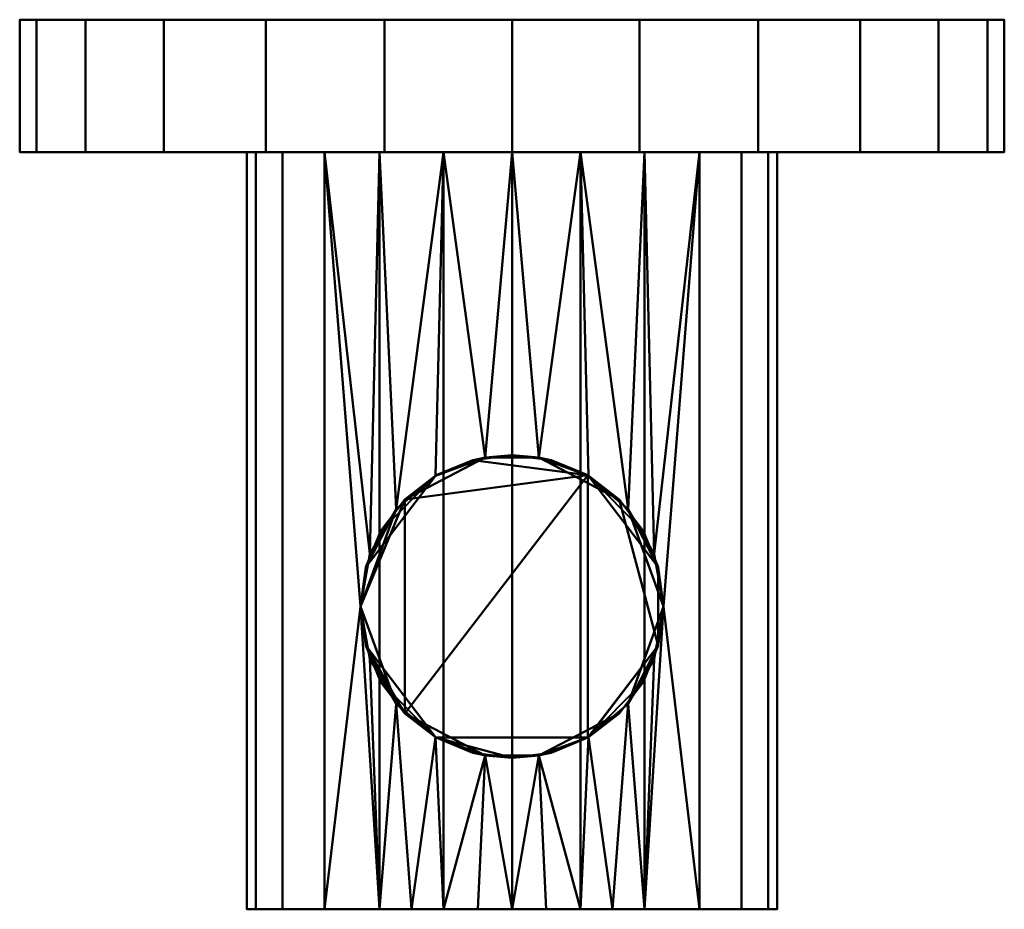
# Model space of a CAD drawing. Header units: millimetres. Extents: x -26 to 26, y -47 to 0.
import ezdxf

# ---------------------------------------------------------------- set-up
doc = ezdxf.new("R2010")
doc.units = ezdxf.units.MM
doc.layers.add('A-GENM', color=13, linetype='Continuous', lineweight=30)

# ---------------------------------------------------------------- blocks, each defined once
blk = doc.blocks.new('FFAS9140-000500BT0_INITIAL - FFAS9140-000500BT0_INITIAL-3510-View 1')
at = {"layer": 'A-GENM', "lineweight": 40}
mesh = blk.add_polyface(dxfattribs=at)
corners = [(-26, 0), (-25.114, 0, 6.729), (-22.517, 0, 13), (-18.385, 0, 18.385), (-13, 0, 22.517), (-6.729, 0, 25.114), (0, 0, 26), (6.729, 0, 25.114), (13, 0, 22.517), (18.385, 0, 18.385), (22.517, 0, 13), (25.114, 0, 6.729), (26, 0), (25.114, 0, -6.729), (22.517, 0, -13), (18.385, 0, -18.385), (13, 0, -22.517), (6.729, 0, -25.114), (0, 0, -26), (-6.729, 0, -25.114), (-13, 0, -22.517), (-18.385, 0, -18.385), (-22.517, 0, -13), (-25.114, 0, -6.729)]
mesh.append_faces([[corners[k] for k in face] for face in [(3, 1, 2), (15, 13, 14)]], dxfattribs={"vtx0": -1})
mesh.append_faces([[corners[k] for k in face] for face in [(22, 13, 17)]], dxfattribs={"vtx0": -1, "vtx1": -1, "vtx2": -1})
mesh.append_faces([[corners[k] for k in face] for face in [(8, 22, 1, 5), (22, 8, 11, 13)]], dxfattribs={"vtx0": -1, "vtx1": -1, "vtx2": -1, "vtx3": -1})
mesh.append_faces([[corners[k] for k in face] for face in [(0, 1, 22, 23)]], dxfattribs={"vtx1": -1})
mesh.append_faces([[corners[k] for k in face] for face in [(16, 17, 13, 15)]], dxfattribs={"vtx1": -1, "vtx2": -1})
mesh.append_faces([[corners[k] for k in face] for face in [(6, 7, 8, 5), (9, 10, 11, 8), (18, 19, 20, 17), (11, 12, 13)]], dxfattribs={"vtx2": -1})
mesh.append_faces([[corners[k] for k in face] for face in [(3, 4, 5, 1), (20, 21, 22, 17)]], dxfattribs={"vtx2": -1, "vtx3": -1})
mesh = blk.add_polyface(dxfattribs=at)
corners = [(26, -7), (25.114, -7, -6.729), (22.517, -7, -13), (18.385, -7, -18.385), (13, -7, -22.517), (6.729, -7, -25.114), (0, -7, -26), (-6.729, -7, -25.114), (-13, -7, -22.517), (-18.385, -7, -18.385), (-22.517, -7, -13), (-25.114, -7, -6.729), (-26, -7), (-26, 0), (-25.114, 0, -6.729), (-22.517, 0, -13), (-18.385, 0, -18.385), (-13, 0, -22.517), (-6.729, 0, -25.114), (0, 0, -26), (6.729, 0, -25.114), (13, 0, -22.517), (18.385, 0, -18.385), (22.517, 0, -13), (25.114, 0, -6.729), (26, 0)]
mesh.append_faces([[corners[k] for k in face] for face in [(13, 14, 11, 12), (0, 1, 24, 25)]], dxfattribs={"vtx1": -1})
mesh.append_faces([[corners[k] for k in face] for face in [(14, 15, 10, 11), (16, 17, 8, 9), (15, 16, 9, 10), (17, 18, 7, 8), (6, 7, 18, 19), (19, 20, 5, 6), (20, 21, 4, 5), (22, 23, 2, 3), (21, 22, 3, 4), (23, 24, 1, 2)]], dxfattribs={"vtx1": -1, "vtx3": -1})
mesh = blk.add_polyface(dxfattribs=at)
corners = [(-26, -7), (-25.114, -7, 6.729), (-22.517, -7, 13), (-18.385, -7, 18.385), (-13, -7, 22.517), (-6.729, -7, 25.114), (0, -7, 26), (6.729, -7, 25.114), (13, -7, 22.517), (18.385, -7, 18.385), (22.517, -7, 13), (25.114, -7, 6.729), (26, -7), (26, 0), (25.114, 0, 6.729), (22.517, 0, 13), (18.385, 0, 18.385), (13, 0, 22.517), (6.729, 0, 25.114), (0, 0, 26), (-6.729, 0, 25.114), (-13, 0, 22.517), (-18.385, 0, 18.385), (-22.517, 0, 13), (-25.114, 0, 6.729), (-26, 0)]
mesh.append_faces([[corners[k] for k in face] for face in [(13, 14, 11, 12), (0, 1, 24, 25)]], dxfattribs={"vtx1": -1})
mesh.append_faces([[corners[k] for k in face] for face in [(14, 15, 10, 11), (16, 17, 8, 9), (15, 16, 9, 10), (17, 18, 7, 8), (6, 7, 18, 19), (19, 20, 5, 6), (20, 21, 4, 5), (22, 23, 2, 3), (21, 22, 3, 4), (23, 24, 1, 2)]], dxfattribs={"vtx1": -1, "vtx3": -1})
mesh = blk.add_polyface(dxfattribs=at)
corners = [(-26, -7), (-25.114, -7, -6.729), (-22.517, -7, -13), (-18.385, -7, -18.385), (-13, -7, -22.517), (-6.729, -7, -25.114), (0, -7, -26), (6.729, -7, -25.114), (13, -7, -22.517), (18.385, -7, -18.385), (22.517, -7, -13), (25.114, -7, -6.729), (26, -7), (25.114, -7, 6.729), (22.517, -7, 13), (18.385, -7, 18.385), (13, -7, 22.517), (6.729, -7, 25.114), (0, -7, 26), (-6.729, -7, 25.114), (-13, -7, 22.517), (-18.385, -7, 18.385), (-22.517, -7, 13), (-25.114, -7, 6.729)]
mesh.append_faces([[corners[k] for k in face] for face in [(11, 9, 10), (23, 21, 22)]], dxfattribs={"vtx0": -1})
mesh.append_faces([[corners[k] for k in face] for face in [(23, 4, 7, 11), (23, 11, 16, 19)]], dxfattribs={"vtx0": -1, "vtx1": -1, "vtx2": -1, "vtx3": -1})
mesh.append_faces([[corners[k] for k in face] for face in [(11, 7, 8, 9)]], dxfattribs={"vtx0": -1, "vtx3": -1})
mesh.append_faces([[corners[k] for k in face] for face in [(0, 1, 2, 23)]], dxfattribs={"vtx2": -1})
mesh.append_faces([[corners[k] for k in face] for face in [(2, 3, 4, 23), (11, 12, 13, 16), (19, 20, 21, 23)]], dxfattribs={"vtx2": -1, "vtx3": -1})
mesh.append_faces([[corners[k] for k in face] for face in [(4, 5, 6, 7), (13, 14, 15, 16), (16, 17, 18, 19)]], dxfattribs={"vtx3": -1})
mesh = blk.add_polyface(dxfattribs=at)
corners = [(14, -7), (13.523, -7, -3.623), (12.124, -7, -7), (9.899, -7, -9.899), (7, -7, -12.124), (3.623, -7, -13.523), (0, -7, -14), (-3.623, -7, -13.523), (-7, -7, -12.124), (-9.899, -7, -9.899), (-12.124, -7, -7), (-13.523, -7, -3.623), (-14, -7), (-13.523, -7, 3.623), (-12.124, -7, 7), (-9.899, -7, 9.899), (-7, -7, 12.124), (-3.623, -7, 13.523), (0, -7, 14), (3.623, -7, 13.523), (7, -7, 12.124), (9.899, -7, 9.899), (12.124, -7, 7), (13.523, -7, 3.623)]
mesh.append_faces([[corners[k] for k in face] for face in [(4, 2, 3), (23, 21, 22)]], dxfattribs={"vtx0": -1})
mesh.append_faces([[corners[k] for k in face] for face in [(11, 4, 7, 10)]], dxfattribs={"vtx0": -1, "vtx1": -1, "vtx2": -1})
mesh.append_faces([[corners[k] for k in face] for face in [(13, 18, 19), (13, 0, 1)]], dxfattribs={"vtx0": -1, "vtx2": -1})
mesh.append_faces([[corners[k] for k in face] for face in [(19, 23, 0, 13)]], dxfattribs={"vtx0": -1, "vtx2": -1, "vtx3": -1})
mesh.append_faces([[corners[k] for k in face] for face in [(17, 18, 15, 16)]], dxfattribs={"vtx1": -1})
mesh.append_faces([[corners[k] for k in face] for face in [(11, 12, 2, 4)]], dxfattribs={"vtx1": -1, "vtx2": -1, "vtx3": -1})
mesh.append_faces([[corners[k] for k in face] for face in [(1, 2, 12, 13)]], dxfattribs={"vtx1": -1, "vtx3": -1})
mesh.append_faces([[corners[k] for k in face] for face in [(13, 14, 15, 18), (19, 20, 21, 23)]], dxfattribs={"vtx2": -1, "vtx3": -1})
mesh.append_faces([[corners[k] for k in face] for face in [(7, 8, 9, 10), (4, 5, 6, 7)]], dxfattribs={"vtx3": -1})
mesh = blk.add_polyface(dxfattribs=at)
corners = [(14, -7), (13.523, -7, 3.623), (12.124, -7, 7), (9.899, -7, 9.899), (7, -7, 12.124), (3.623, -7, 13.523), (0, -7, 14), (-3.623, -7, 13.523), (-7, -7, 12.124), (-9.899, -7, 9.899), (-12.124, -7, 7), (-13.523, -7, 3.623), (-14, -7), (-14, -47), (-13.523, -47, 3.623), (-12.124, -47, 7), (-9.899, -47, 9.899), (-7, -47, 12.124), (-3.623, -47, 13.523), (0, -47, 14), (3.623, -47, 13.523), (7, -47, 12.124), (9.899, -47, 9.899), (12.124, -47, 7), (13.523, -47, 3.623), (14, -47)]
mesh.append_faces([[corners[k] for k in face] for face in [(1, 24, 25, 0)]], dxfattribs={"vtx0": -1})
mesh.append_faces([[corners[k] for k in face] for face in [(8, 17, 18, 7), (7, 18, 19, 6), (5, 20, 21, 4), (4, 21, 22, 3), (2, 23, 24, 1), (3, 22, 23, 2), (20, 5, 6, 19)]], dxfattribs={"vtx0": -1, "vtx2": -1})
mesh.append_faces([[corners[k] for k in face] for face in [(13, 14, 11, 12)]], dxfattribs={"vtx1": -1})
mesh.append_faces([[corners[k] for k in face] for face in [(14, 15, 10, 11), (8, 9, 16, 17), (9, 10, 15, 16)]], dxfattribs={"vtx1": -1, "vtx3": -1})
mesh = blk.add_polyface(dxfattribs=at)
corners = [(-14, -7), (-13.523, -7, -3.623), (-12.124, -7, -7), (-9.899, -7, -9.899), (-7, -7, -12.124), (-3.623, -7, -13.523), (0, -7, -14), (3.623, -7, -13.523), (7, -7, -12.124), (9.899, -7, -9.899), (12.124, -7, -7), (13.523, -7, -3.623), (14, -7), (14, -47), (13.523, -47, -3.623), (12.124, -47, -7), (9.899, -47, -9.899), (7, -47, -12.124), (3.623, -47, -13.523), (0, -47, -14), (-3.623, -47, -13.523), (-7, -47, -12.124), (-9.899, -47, -9.899), (-12.124, -47, -7), (-13.523, -47, -3.623), (-14, -47), (-8, -31, -11.489), (-7.502, -33.777, -11.82), (-6.125, -36.146, -12.589), (-4.042, -37.904, -13.404), (-1.419, -38.873, -13.928), (1.421, -38.873, -13.928), (4.043, -37.903, -13.403), (6.127, -36.144, -12.588), (7.503, -33.777, -11.82), (8, -31, -11.489), (7.503, -28.223, -11.82), (6.127, -25.856, -12.588), (4.043, -24.097, -13.403), (1.421, -23.127, -13.928), (-1.419, -23.127, -13.928), (-4.042, -24.096, -13.404), (-6.125, -25.854, -12.589), (-7.502, -28.223, -11.82), (5.312, -47, -12.824), (1.812, -47, -13.761), (-1.812, -47, -13.761), (-5.312, -47, -12.824), (0.001, -38.873, -13.928)]
mesh.append_faces([[corners[k] for k in face] for face in [(1, 24, 25, 0)]], dxfattribs={"vtx0": -1})
mesh.append_faces([[corners[k] for k in face] for face in [(35, 17, 34), (29, 47, 28), (33, 44, 32), (7, 39, 6), (31, 19, 48), (20, 30, 46), (6, 40, 5), (4, 43, 3), (43, 4, 42)]], dxfattribs={"vtx0": -1, "vtx1": -1})
mesh.append_faces([[corners[k] for k in face] for face in [(35, 9, 16), (3, 26, 22)]], dxfattribs={"vtx0": -1, "vtx1": -1, "vtx2": -1})
mesh.append_faces([[corners[k] for k in face] for face in [(10, 15, 16, 9), (11, 14, 15, 10), (35, 16, 17), (31, 45, 19), (31, 18, 45), (17, 33, 34), (33, 17, 44), (30, 19, 46), (37, 7, 8), (7, 38, 39), (19, 30, 48), (36, 8, 9), (29, 20, 47), (21, 27, 28), (3, 22, 23, 2), (2, 23, 24, 1), (21, 26, 27), (26, 21, 22), (6, 39, 40), (5, 40, 41), (42, 4, 5)]], dxfattribs={"vtx0": -1, "vtx2": -1})
mesh.append_faces([[corners[k] for k in face] for face in [(44, 18, 32), (31, 32, 18), (35, 36, 9), (37, 38, 7), (36, 37, 8), (47, 21, 28), (29, 30, 20), (41, 42, 5), (43, 26, 3)]], dxfattribs={"vtx1": -1, "vtx2": -1})
mesh.append_faces([[corners[k] for k in face] for face in [(12, 13, 14, 11)]], dxfattribs={"vtx2": -1})
mesh = blk.add_polyface(dxfattribs=at)
corners = [(-8, -31, -27.5), (-7.727, -28.929, -27.5), (-6.928, -27, -27.5), (-5.657, -25.343, -27.5), (-4, -24.072, -27.5), (-2.071, -23.273, -27.5), (0, -23, -27.5), (2.071, -23.273, -27.5), (4, -24.072, -27.5), (5.657, -25.343, -27.5), (6.928, -27, -27.5), (7.727, -28.929, -27.5), (8, -31, -27.5), (7.727, -33.071, -27.5), (6.928, -35, -27.5), (5.657, -36.657, -27.5), (4, -37.928, -27.5), (2.071, -38.727, -27.5), (0, -39, -27.5), (-2.071, -38.727, -27.5), (-4, -37.928, -27.5), (-5.657, -36.657, -27.5), (-6.928, -35, -27.5), (-7.727, -33.071, -27.5)]
mesh.append_faces([[corners[k] for k in face] for face in [(23, 21, 22), (20, 18, 19), (13, 11, 12)]], dxfattribs={"vtx0": -1})
mesh.append_faces([[corners[k] for k in face] for face in [(8, 21, 3)]], dxfattribs={"vtx0": -1, "vtx1": -1, "vtx2": -1})
mesh.append_faces([[corners[k] for k in face] for face in [(8, 16, 20, 21)]], dxfattribs={"vtx0": -1, "vtx1": -1, "vtx3": -1})
mesh.append_faces([[corners[k] for k in face] for face in [(16, 8, 9, 13)]], dxfattribs={"vtx0": -1, "vtx2": -1, "vtx3": -1})
mesh.append_faces([[corners[k] for k in face] for face in [(13, 9, 10, 11)]], dxfattribs={"vtx0": -1, "vtx3": -1})
mesh.append_faces([[corners[k] for k in face] for face in [(23, 0, 3, 21)]], dxfattribs={"vtx1": -1, "vtx2": -1, "vtx3": -1})
mesh.append_faces([[corners[k] for k in face] for face in [(6, 7, 8, 5), (1, 2, 3, 0)]], dxfattribs={"vtx2": -1})
mesh.append_faces([[corners[k] for k in face] for face in [(3, 4, 5, 8), (16, 17, 18, 20)]], dxfattribs={"vtx2": -1, "vtx3": -1})
mesh.append_faces([[corners[k] for k in face] for face in [(13, 14, 15, 16)]], dxfattribs={"vtx3": -1})
mesh = blk.add_polyface(dxfattribs=at)
corners = [(8, -31, -27.5), (7.727, -28.929, -27.5), (6.928, -27, -27.5), (5.657, -25.343, -27.5), (4, -24.072, -27.5), (2.071, -23.273, -27.5), (0, -23, -27.5), (-2.071, -23.273, -27.5), (-4, -24.072, -27.5), (-5.657, -25.343, -27.5), (-6.928, -27, -27.5), (-7.727, -28.929, -27.5), (-8, -31, -27.5), (-8, -31, -11.489), (-7.502, -28.223, -11.82), (-6.125, -25.854, -12.589), (-4.042, -24.096, -13.404), (-1.419, -23.127, -13.928), (1.421, -23.127, -13.928), (4.043, -24.097, -13.403), (6.127, -25.856, -12.588), (7.503, -28.223, -11.82), (8, -31, -11.489)]
mesh.append_faces([[corners[k] for k in face] for face in [(0, 21, 22), (14, 12, 13)]], dxfattribs={"vtx0": -1})
mesh.append_faces([[corners[k] for k in face] for face in [(7, 17, 6), (8, 17, 7), (17, 9, 16), (16, 11, 15), (12, 15, 11)]], dxfattribs={"vtx0": -1, "vtx1": -1})
mesh.append_faces([[corners[k] for k in face] for face in [(20, 0, 1), (19, 2, 3), (0, 20, 21), (3, 18, 19), (18, 5, 6), (18, 4, 5), (16, 9, 10), (16, 10, 11), (12, 14, 15), (6, 17, 18)]], dxfattribs={"vtx0": -1, "vtx2": -1})
mesh.append_faces([[corners[k] for k in face] for face in [(1, 2, 19), (3, 4, 18), (19, 20, 1), (8, 9, 17)]], dxfattribs={"vtx1": -1, "vtx2": -1})
mesh = blk.add_polyface(dxfattribs=at)
corners = [(-8, -31, -27.5), (-7.727, -33.071, -27.5), (-6.928, -35, -27.5), (-5.657, -36.657, -27.5), (-4, -37.928, -27.5), (-2.071, -38.727, -27.5), (0, -39, -27.5), (2.071, -38.727, -27.5), (4, -37.928, -27.5), (5.657, -36.657, -27.5), (6.928, -35, -27.5), (7.727, -33.071, -27.5), (8, -31, -27.5), (8, -31, -11.489), (7.503, -33.777, -11.82), (6.127, -36.144, -12.588), (4.043, -37.903, -13.403), (1.421, -38.873, -13.928), (-1.419, -38.873, -13.928), (-4.042, -37.904, -13.404), (-6.125, -36.146, -12.589), (-7.502, -33.777, -11.82), (-8, -31, -11.489)]
mesh.append_faces([[corners[k] for k in face] for face in [(0, 21, 22), (14, 12, 13)]], dxfattribs={"vtx0": -1})
mesh.append_faces([[corners[k] for k in face] for face in [(7, 17, 6), (8, 17, 7), (17, 9, 16), (16, 11, 15), (12, 15, 11)]], dxfattribs={"vtx0": -1, "vtx1": -1})
mesh.append_faces([[corners[k] for k in face] for face in [(20, 0, 1), (19, 2, 3), (0, 20, 21), (3, 18, 19), (18, 5, 6), (18, 4, 5), (16, 9, 10), (16, 10, 11), (12, 14, 15), (6, 17, 18)]], dxfattribs={"vtx0": -1, "vtx2": -1})
mesh.append_faces([[corners[k] for k in face] for face in [(1, 2, 19), (3, 4, 18), (19, 20, 1), (8, 9, 17)]], dxfattribs={"vtx1": -1, "vtx2": -1})
mesh = blk.add_polyface(dxfattribs=at)
corners = [(14, -47), (13.523, -47, 3.623), (12.124, -47, 7), (9.899, -47, 9.899), (7, -47, 12.124), (3.623, -47, 13.523), (0, -47, 14), (-3.623, -47, 13.523), (-7, -47, 12.124), (-9.899, -47, 9.899), (-12.124, -47, 7), (-13.523, -47, 3.623), (-14, -47), (-13.523, -47, -3.623), (-12.124, -47, -7), (-9.899, -47, -9.899), (-7, -47, -12.124), (-3.623, -47, -13.523), (0, -47, -14), (3.623, -47, -13.523), (7, -47, -12.124), (9.899, -47, -9.899), (12.124, -47, -7), (13.523, -47, -3.623)]
mesh.append_faces([[corners[k] for k in face] for face in [(9, 6, 7, 8), (3, 1, 2)]], dxfattribs={"vtx0": -1})
mesh.append_faces([[corners[k] for k in face] for face in [(13, 22, 11, 12)]], dxfattribs={"vtx0": -1, "vtx1": -1})
mesh.append_faces([[corners[k] for k in face] for face in [(22, 0, 6, 11)]], dxfattribs={"vtx0": -1, "vtx1": -1, "vtx2": -1, "vtx3": -1})
mesh.append_faces([[corners[k] for k in face] for face in [(23, 0, 22)]], dxfattribs={"vtx1": -1})
mesh.append_faces([[corners[k] for k in face] for face in [(0, 1, 5, 6), (13, 14, 17, 18)]], dxfattribs={"vtx1": -1, "vtx3": -1})
mesh.append_faces([[corners[k] for k in face] for face in [(15, 16, 17, 14)]], dxfattribs={"vtx2": -1})
mesh.append_faces([[corners[k] for k in face] for face in [(9, 10, 11, 6), (3, 4, 5, 1), (20, 21, 22, 13), (18, 19, 20, 13)]], dxfattribs={"vtx2": -1, "vtx3": -1})

msp = doc.modelspace()

# ---------------------------------------------------------------- block references
at = {"layer": 'A-GENM', "lineweight": 40}
msp.add_blockref('FFAS9140-000500BT0_INITIAL - FFAS9140-000500BT0_INITIAL-3510-View 1', (0, 0), dxfattribs=at)

doc.saveas('drawing.dxf')
